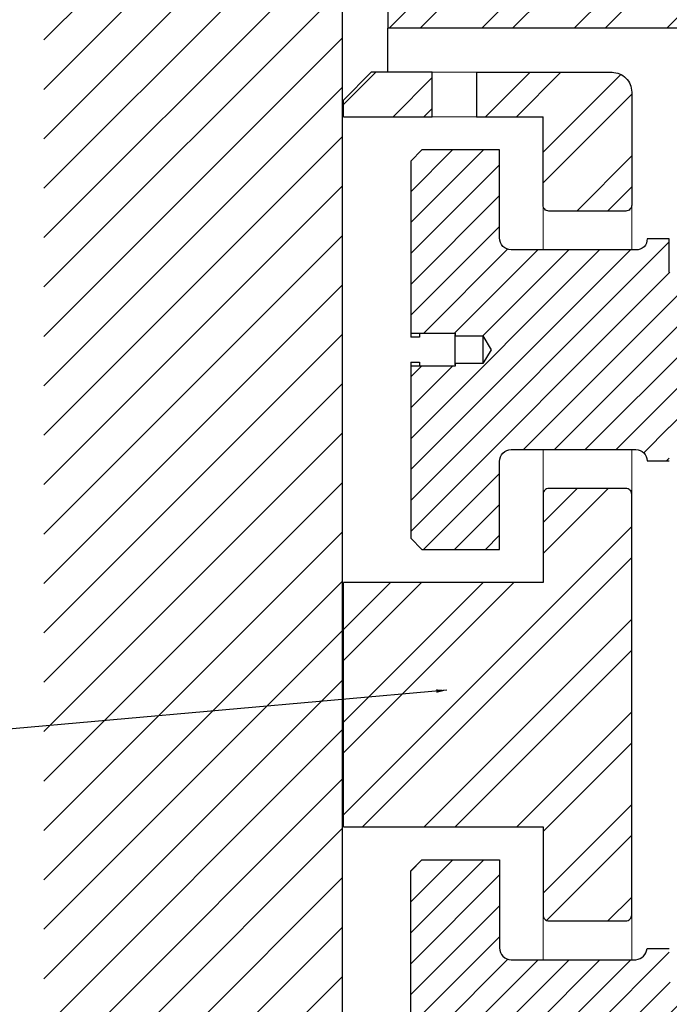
# Model space of a CAD drawing. Header units: millimetres. Extents: x -378 to 2927, y -2262 to 346.
# Tile 3 of 14: x 46 to 233, y -1974 to -1692. Entities that reach past the tile are written whole.
import ezdxf

# ---------------------------------------------------------------- set-up
doc = ezdxf.new("R2010")
doc.units = ezdxf.units.MM
for name, color, linetype in [('S-ANNO-TEXT', 2, 'Continuous'), ('S-SECT-CONC', 4, 'Continuous'), ('S-SECT-PATT', 1, 'Continuous'), ('S-SECT-STLS', 3, 'Continuous')]:
    doc.layers.add(name, color=color, linetype=linetype)
doc.layers.add('S-SDEL-LW18', color=190, linetype='Continuous', lineweight=18)
doc.styles.add('Text', font='romans.shx', dxfattribs={"width": 0.8, "height": 3})
doc.dimstyles.get("Standard").update_dxf_attribs({"dimtxt": 0.125, "dimasz": 0.125, "dimexe": 0.18, "dimexo": 0.0625, "dimgap": 0.125, "dimtad": 0, "dimtih": 1, "dimtoh": 1, "dimdec": 4, "dimzin": 0, "dimdsep": 46, "dimtxsty": 'Text', "dimcen": 0.125, "dimclrt": 2, "dimadec": 0, "dimazin": 0, "dimtfac": 1, "dimtdec": 4, "dimtofl": 0, "dimtmove": 0, "dimatfit": 3, "dimfxl": 0.18, "dimtolj": 1, "dimtzin": 0, "dimarcsym": 0})
pattern_1 = [(45, (-29436.6825, -3653.281), (-4.4194174, 4.4194174), [])]

msp = doc.modelspace()

# ---------------------------------------------------------------- hatches: boundary and pattern name
at = {"layer": 'S-SECT-PATT'}
h = msp.add_hatch(dxfattribs=at)
h.set_pattern_fill('ANSI31', color=256, scale=80)
h.set_pattern_definition([(45, (-29436.683, -3653.281), (-7.0710678, 7.0710678), [])])
h.paths.add_polyline_path([(138.91, -1540), (53.42, -1540), (53.42, -2194.28), (138.91, -2194.28)])
h = msp.add_hatch(dxfattribs=at)
h.set_pattern_fill('ANSI32', color=256, scale=50)
h.set_pattern_definition([(45, (-29436.683, -3653.281), (-13.258252, 13.258252), []), (45, (-29427.844, -3653.281), (-13.258252, 13.258252), [])])
h.paths.add_polyline_path([(612.29, -2017.06), (596.44, -2017.06), (596.44, -2110.4), (602.81, -2110.4), (612.29, -2100.92)])
h.paths.add_polyline_path([(612.29, -1675.42), (602.81, -1665.94), (596.44, -1665.94), (596.44, -1876.31), (612.29, -1876.31)])
h.paths.add_polyline_path([(612.29, -1904.56), (596.44, -1904.56), (596.44, -1918.24), (612.29, -1918.24)])
h.paths.add_polyline_path([(612.29, -1946.55), (596.44, -1946.55), (596.44, -1962.47), (612.29, -1962.47)])
h.paths.add_polyline_path([(494.43, -1694.52), (478.79, -1694.52), (478.58, -1694.72), (478.58, -1878.69), (494.43, -1878.69)])
h.paths.add_polyline_path([(596.44, -1684.97), (562.37, -1684.97), (562.37, -1694.52), (596.44, -1694.52)])
h.paths.add_polyline_path([(494.43, -1902.19), (478.58, -1902.19), (478.58, -1920.61), (494.43, -1920.61)])
h.paths.add_polyline_path([(494.43, -1944.12), (478.58, -1944.12), (478.58, -1964.5), (494.43, -1964.5)])
h.paths.add_polyline_path([(494.43, -2015.03), (478.58, -2015.03), (478.58, -2081.82), (494.43, -2081.82)])
h.paths.add_polyline_path([(596.44, -2081.82), (151.91, -2081.82), (151.91, -2086.63), (156.72, -2091.37), (596.44, -2091.37)])
h.paths.add_polyline_path([(280.13, -2040.57), (264.28, -2040.57), (264.28, -2081.82), (280.13, -2081.82)])
h.paths.add_polyline_path([(264.28, -2040.57), (264.28, -2023.16), (248.36, -2023.16), (248.36, -2071.52), (248.36, -2071.52), (264.28, -2072.33)])
h.paths.add_polyline_path([(221.74, -2031.15, 0.414214), (220.05, -2029.46), (198.03, -2029.46, 0.414214), (196.34, -2031.15), (196.34, -2056.42), (177.31, -2056.42), (177.31, -2069.15), (216.1, -2069.15, 0.414214), (221.74, -2063.51)])
h.paths.add_polyline_path([(164.64, -2056.42), (139.24, -2056.42), (139.24, -2061.23), (147.17, -2069.15), (164.64, -2069.15)])
h.paths.add_polyline_path([(221.74, -1827.95, 0.414214), (220.05, -1826.26), (198.03, -1826.26, 0.414214), (196.34, -1827.95), (196.34, -1853.22), (139.24, -1853.22), (139.24, -1923.12), (196.34, -1923.12), (196.34, -1948.38, 0.414214), (198.03, -1950.08), (220.05, -1950.08, 0.414214), (221.74, -1948.38)])
h.paths.add_polyline_path([(221.74, -1712.83, 0.414214), (216.1, -1707.18), (177.31, -1707.18), (177.31, -1719.92), (196.34, -1719.92), (196.34, -1745.18, 0.414214), (198.03, -1746.88), (220.05, -1746.88, 0.414214), (221.74, -1745.18)])
h.paths.add_polyline_path([(164.64, -1707.18), (147.17, -1707.18), (139.24, -1715.11), (139.24, -1719.92), (164.64, -1719.92)])
h.paths.add_polyline_path([(264.28, -1704), (248.36, -1704), (248.36, -1753.18), (264.28, -1753.18)])
h.paths.add_polyline_path([(280.13, -1694.52), (264.28, -1694.52), (264.28, -1735.77), (280.13, -1735.77)])
h.paths.add_polyline_path([(264.28, -1819.96), (248.36, -1819.96), (248.36, -1956.38), (264.28, -1956.38)])
h.paths.add_polyline_path([(419.24, -1694.52), (419.24, -1684.97), (156.72, -1684.97), (151.91, -1689.71), (151.91, -1694.52), (264.28, -1694.52), (264.28, -1694.52), (280.13, -1694.52)])
h.paths.add_polyline_path([(457.3, -1684.97), (457.3, -1694.52), (478.58, -1694.52), (478.58, -1694.52), (494.43, -1694.52), (524.3, -1694.52), (524.3, -1684.97)])
h = msp.add_hatch(dxfattribs=at)
h.set_pattern_fill('ANSI31', color=256, scale=50)
h.set_pattern_definition(pattern_1)
edge = h.paths.add_edge_path()
edge.add_line((181.51, -1786.57), (179.14, -1790.56))
edge.add_line((179.14, -1790.56), (171.14, -1790.56))
edge.add_line((171.14, -1790.56), (171.14, -1791.31))
edge.add_line((171.14, -1791.31), (158.48, -1791.31))
edge.add_line((158.48, -1791.31), (158.48, -1840.55))
edge.add_line((158.48, -1840.55), (161.66, -1843.74))
edge.add_line((161.66, -1843.74), (183.88, -1843.74))
edge.add_line((183.88, -1843.74), (183.88, -1818.54))
edge.add_arc((187.26, -1818.54), 3.39, 90, 180, ccw=False)
edge.add_line((187.26, -1815.15), (222.96, -1815.15))
edge.add_arc((222.91, -1818.39), 3.24, 0.9187, 89.0806, ccw=False)
edge.add_line((226.14, -1818.34), (232.51, -1818.34))
edge.add_line((232.51, -1818.34), (232.51, -1808.72))
edge.add_line((232.51, -1808.72), (289.95, -1808.72))
edge.add_line((289.95, -1808.72), (289.95, -1805.6))
edge.add_line((289.95, -1805.6), (304.51, -1805.6))
edge.add_line((304.51, -1805.6), (304.51, -1808.72))
edge.add_line((304.51, -1808.72), (311.76, -1808.72))
edge.add_line((311.76, -1808.72), (311.76, -1803.98))
edge.add_line((311.76, -1803.98), (328.28, -1803.98))
edge.add_line((328.28, -1803.98), (329.03, -1803.23))
edge.add_line((329.03, -1803.23), (329.03, -1769.91))
edge.add_line((329.03, -1769.91), (328.28, -1769.16))
edge.add_line((328.28, -1769.16), (311.76, -1769.16))
edge.add_line((311.76, -1769.16), (311.76, -1764.42))
edge.add_line((311.76, -1764.42), (304.51, -1764.42))
edge.add_line((304.51, -1764.42), (304.51, -1767.54))
edge.add_line((304.51, -1767.54), (289.95, -1767.54))
edge.add_line((289.95, -1767.54), (289.95, -1764.42))
edge.add_line((289.95, -1764.42), (232.51, -1764.42))
edge.add_line((232.51, -1764.42), (232.51, -1754.8))
edge.add_line((232.51, -1754.8), (226.14, -1754.8))
edge.add_arc((223.14, -1754.98), 3.01, -93.494, 3.494, ccw=False)
edge.add_line((222.96, -1757.98), (187.26, -1757.98))
edge.add_arc((187.26, -1754.6), 3.39, 180, 270, ccw=False)
edge.add_line((183.88, -1754.6), (183.88, -1729.4))
edge.add_line((183.88, -1729.4), (161.66, -1729.4))
edge.add_line((161.66, -1729.4), (158.48, -1732.58))
edge.add_line((158.48, -1732.58), (158.48, -1781.83))
edge.add_line((158.48, -1781.83), (171.14, -1781.83))
edge.add_line((171.14, -1781.83), (171.14, -1782.57))
edge.add_line((171.14, -1782.57), (179.14, -1782.57))
edge.add_line((179.14, -1782.57), (181.51, -1786.57))
h = msp.add_hatch(dxfattribs=at)
h.set_pattern_fill('ANSI31', color=256, scale=50)
h.set_pattern_definition(pattern_1)
edge = h.paths.add_edge_path()
edge.add_line((232.51, -1958), (232.51, -1967.62))
edge.add_line((232.51, -1967.62), (289.95, -1967.62))
edge.add_line((289.95, -1967.62), (289.95, -1970.74))
edge.add_line((289.95, -1970.74), (304.51, -1970.74))
edge.add_line((304.51, -1970.74), (304.51, -1967.62))
edge.add_line((304.51, -1967.62), (311.89, -1967.62))
edge.add_line((311.89, -1967.62), (311.89, -1972.36))
edge.add_line((311.89, -1972.36), (386.47, -1972.36))
edge.add_line((386.47, -1972.36), (386.47, -1975.48))
edge.add_line((386.47, -1975.48), (351.52, -1975.48))
edge.add_line((351.52, -1975.48), (351.52, -2004.06))
edge.add_line((351.52, -2004.06), (386.47, -2004.06))
edge.add_line((386.47, -2004.06), (386.47, -2007.18))
edge.add_line((386.47, -2007.18), (311.89, -2007.18))
edge.add_line((311.89, -2007.18), (311.89, -2011.92))
edge.add_line((311.89, -2011.92), (304.51, -2011.92))
edge.add_line((304.51, -2011.92), (304.51, -2008.8))
edge.add_line((304.51, -2008.8), (289.95, -2008.8))
edge.add_line((289.95, -2008.8), (289.95, -2011.92))
edge.add_line((289.95, -2011.92), (232.51, -2011.92))
edge.add_line((232.51, -2011.92), (232.51, -2021.54))
edge.add_line((232.51, -2021.54), (226.14, -2021.54))
edge.add_arc((222.53, -2021.97), 3.64, 6.7985, 83.2009)
edge.add_line((222.96, -2018.35), (187.26, -2018.35))
edge.add_arc((187.26, -2021.74), 3.39, 90, 180)
edge.add_line((183.88, -2021.74), (183.88, -2046.94))
edge.add_line((183.88, -2046.94), (161.66, -2046.94))
edge.add_line((161.66, -2046.94), (158.48, -2043.75))
edge.add_line((158.48, -2043.75), (158.48, -1994.51))
edge.add_line((158.48, -1994.51), (171.14, -1994.51))
edge.add_line((171.14, -1994.51), (171.14, -1993.76))
edge.add_line((171.14, -1993.76), (179.14, -1993.76))
edge.add_line((179.14, -1993.76), (181.51, -1989.77))
edge.add_line((181.51, -1989.77), (179.14, -1985.77))
edge.add_line((179.14, -1985.77), (171.14, -1985.77))
edge.add_line((171.14, -1985.77), (171.14, -1985.03))
edge.add_line((171.14, -1985.03), (158.48, -1985.03))
edge.add_line((158.48, -1985.03), (158.48, -1935.78))
edge.add_line((158.48, -1935.78), (161.66, -1932.6))
edge.add_line((161.66, -1932.6), (183.88, -1932.6))
edge.add_line((183.88, -1932.6), (183.88, -1957.8))
edge.add_arc((187.26, -1957.8), 3.39, 180, 270)
edge.add_line((187.26, -1961.18), (222.96, -1961.18))
edge.add_arc((222.53, -1957.57), 3.64, 276.7991, 353.2015)
edge.add_line((226.14, -1958), (232.51, -1958))

# ---------------------------------------------------------------- linework, layer by layer
at = {"layer": 'S-SDEL-LW18'}
for points in [[(177.31, -1707.18), (177.31, -1707.18), (177.1, -1707.18), (177.1, -1707.18), (172.99, -1707.18), (168.89, -1707.18), (164.78, -1707.18), (164.78, -1707.18), (164.64, -1707.18), (164.64, -1707.18)], [(177.31, -1719.92), (177.31, -1719.92), (177.1, -1719.92), (177.1, -1719.92), (172.99, -1719.92), (168.89, -1719.92), (164.78, -1719.92), (164.78, -1719.92), (164.64, -1719.92), (164.64, -1719.92)], [(196.34, -1757.98), (196.34, -1757.98), (196.34, -1755.61), (196.34, -1755.61), (196.34, -1752.23), (196.34, -1748.84), (196.34, -1745.45), (196.34, -1745.45), (196.34, -1745.18), (196.34, -1745.18)], [(221.74, -1745.18), (221.74, -1745.18), (221.74, -1745.45), (221.74, -1745.45), (221.74, -1748.84), (221.74, -1752.23), (221.74, -1755.61), (221.74, -1755.61), (221.74, -1757.98), (221.74, -1757.98)], [(196.34, -1827.95), (196.34, -1827.95), (196.34, -1827.68), (196.34, -1827.68), (196.34, -1824.32), (196.34, -1820.95), (196.34, -1817.59), (196.34, -1817.59), (196.34, -1815.15), (196.34, -1815.15)], [(221.74, -1815.15), (221.74, -1815.15), (221.74, -1817.52), (221.74, -1817.52), (221.74, -1820.91), (221.74, -1824.3), (221.74, -1827.68), (221.74, -1827.68), (221.74, -1827.95), (221.74, -1827.95)], [(196.34, -1961.18), (196.34, -1961.18), (196.34, -1958.81), (196.34, -1958.81), (196.34, -1955.43), (196.34, -1952.04), (196.34, -1948.65), (196.34, -1948.65), (196.34, -1948.38), (196.34, -1948.38)], [(221.74, -1948.38), (221.74, -1948.38), (221.74, -1948.65), (221.74, -1948.65), (221.74, -1952.04), (221.74, -1955.43), (221.74, -1958.81), (221.74, -1958.81), (221.74, -1961.18), (221.74, -1961.18)]]:
    msp.add_open_spline(points, degree=3, knots=[0, 0, 0, 0, 1, 1, 1, 2, 2, 2, 3, 3, 3, 3], dxfattribs=at)
at = {"layer": 'S-SECT-CONC'}
msp.add_line((138.91, -2194.28), (138.91, -1540), dxfattribs=at)
at = {"layer": 'S-SECT-STLS'}
for points in [[(151.91, -1689.71), (151.91, -1694.52)], [(419.24, -1694.52), (151.91, -1694.52)], [(151.91, -1707.18), (151.91, -1694.52)], [(139.24, -1715.11), (147.17, -1707.18)], [(164.64, -1707.18), (147.17, -1707.18)], [(164.64, -1719.92), (164.64, -1707.18)], [(177.31, -1707.18), (177.31, -1719.92)], [(139.24, -1719.92), (139.24, -1715.11)], [(139.24, -1719.92), (164.64, -1719.92)], [(177.31, -1719.92), (196.34, -1719.92)], [(158.48, -1777.02), (158.48, -1782.98)], [(160.98, -1782.98), (158.48, -1782.98)], [(160.98, -1781.83), (160.98, -1782.98)], [(171.14, -1790.9), (171.14, -1782.23)], [(158.48, -1790.16), (160.98, -1790.16)], [(158.48, -1790.16), (158.48, -1796.12)], [(160.98, -1790.16), (160.98, -1791.31)], [(139.24, -1923.12), (139.24, -1853.22)], [(196.34, -1853.22), (139.24, -1853.22)], [(139.24, -1923.12), (196.34, -1923.12)]]:
    msp.add_lwpolyline(points, dxfattribs=at)
for points in [[(177.31, -1707.18), (216.1, -1707.18, -0.414214), (221.74, -1712.83), (221.74, -1745.18, -0.414214), (220.05, -1746.88), (198.03, -1746.88, -0.414214), (196.34, -1745.18), (196.34, -1719.92)], [(232.51, -1764.42), (232.51, -1754.8), (226.14, -1754.8, -0.450405), (222.96, -1757.98), (187.26, -1757.98, -0.414214), (183.88, -1754.6), (183.88, -1729.4), (161.66, -1729.4), (158.48, -1732.58), (158.48, -1781.83), (171.14, -1781.83), (171.14, -1782.57), (179.14, -1782.57), (181.51, -1786.57)], [(181.51, -1786.57), (179.14, -1790.56), (171.14, -1790.56), (171.14, -1791.31), (158.48, -1791.31), (158.48, -1840.55), (161.66, -1843.74), (183.88, -1843.74), (183.88, -1818.54, -0.414214), (187.26, -1815.15), (222.96, -1815.15, -0.404848), (226.14, -1818.34), (232.51, -1818.34)], [(196.34, -1923.12), (196.34, -1948.38, 0.414214), (198.03, -1950.08), (220.05, -1950.08, 0.414214), (221.74, -1948.38), (221.74, -1827.95, 0.414214), (220.05, -1826.26), (198.03, -1826.26, 0.414214), (196.34, -1827.95), (196.34, -1853.22)], [(158.48, -1985.03), (158.48, -1935.78), (161.66, -1932.6), (183.88, -1932.6), (183.88, -1957.8, 0.414214), (187.26, -1961.18), (222.96, -1961.18, 0.346292), (226.14, -1958), (232.51, -1958)]]:
    msp.add_lwpolyline(points, format="xyb", dxfattribs=at)
msp.add_open_spline([(179.14, -1782.57), (179.14, -1782.57), (179.14, -1782.78), (179.14, -1782.78), (179.14, -1785.3), (179.14, -1787.83), (179.14, -1790.36), (179.14, -1790.36), (179.14, -1790.56), (179.14, -1790.56)], degree=3, knots=[0, 0, 0, 0, 1, 1, 1, 2, 2, 2, 3, 3, 3, 3], dxfattribs=at)

# ---------------------------------------------------------------- leaders
at = {"layer": 'S-ANNO-TEXT', "annotation_type": 0, "has_hookline": 1, "hookline_direction": 1, "text_width": 208}
msp.add_leader([(168.77, -1884.03), (-29.15, -1901.7), (-49.4, -1901.7)], dimstyle='Standard', override={"dimscale": 0, "dimasz": 3, "dimgap": 1.58, "dimtad": 0}, dxfattribs=at)

doc.saveas('drawing.dxf')
